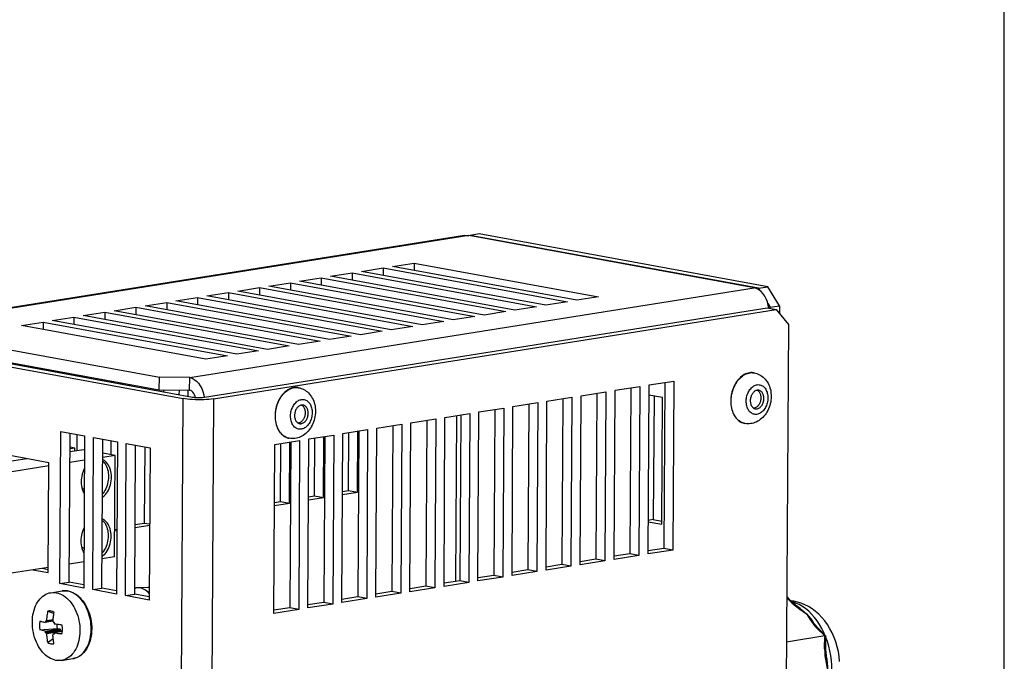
# Model space of a CAD drawing. Header units: inches. Extents: x 0 to 22, y 0 to 17.
# Tile 5 of 6: x 17.5 to 22, y 2.1 to 5.1. Entities that reach past the tile are written whole.
import ezdxf

# ---------------------------------------------------------------- set-up
doc = ezdxf.new("R2010")
doc.units = ezdxf.units.IN
doc.header["$LTSCALE"] = 1.21
doc.header["$MEASUREMENT"] = 0
doc.layers.get('0').update_dxf_attribs({"linetype": 'CONTINUOUS'})

msp = doc.modelspace()

# ---------------------------------------------------------------- linework, layer by layer
at = {"color": 7, "linetype": 'Continuous'}
for p, q in [((22, 0), (22, 17)), ((19.5232, 4.0747), (16.865, 3.6523)), ((19.5426, 4.075), (16.881, 3.6521)), ((20.8526, 3.8347), (19.5426, 4.075)), ((19.5473, 4.0741), (19.5483, 4.0759)), ((19.5483, 4.0759), (19.5482, 4.0739)), ((19.5908, 4.0826), (19.5483, 4.0759)), ((20.8719, 3.8331), (19.5483, 4.0759)), ((20.9144, 3.8399), (19.5908, 4.0826)), ((19.1921, 3.9329), (19.2914, 3.9487)), ((20.0381, 3.7777), (19.1921, 3.9329)), ((19.2914, 3.9487), (19.2912, 3.9147)), ((19.2914, 3.9487), (20.1374, 3.7935)), ((18.9083, 3.8878), (19.0076, 3.9036)), ((19.7543, 3.7326), (18.9083, 3.8878)), ((19.0076, 3.9036), (19.0074, 3.8696)), ((19.0076, 3.9036), (19.8536, 3.7484)), ((19.0502, 3.9103), (19.1495, 3.9261)), ((19.8962, 3.7552), (19.0502, 3.9103)), ((19.1495, 3.9261), (19.1493, 3.8922)), ((19.1495, 3.9261), (19.9955, 3.771)), ((18.6246, 3.8427), (18.7239, 3.8585)), ((19.4706, 3.6876), (18.6246, 3.8427)), ((18.7239, 3.8585), (18.7237, 3.8245)), ((18.7239, 3.8585), (19.5699, 3.7033)), ((18.7664, 3.8652), (18.8657, 3.881)), ((19.6125, 3.7101), (18.7664, 3.8652)), ((18.8657, 3.881), (18.8655, 3.8471)), ((18.8657, 3.881), (19.7118, 3.7259)), ((18.2619, 3.4231), (20.8526, 3.8347)), ((18.3408, 3.7976), (18.4401, 3.8134)), ((19.1868, 3.6425), (18.3408, 3.7976)), ((18.4401, 3.8134), (18.4399, 3.7794)), ((18.4401, 3.8134), (19.2861, 3.6582)), ((18.4827, 3.8202), (18.582, 3.8359)), ((19.3287, 3.665), (18.4827, 3.8202)), ((18.582, 3.8359), (18.5818, 3.802)), ((18.582, 3.8359), (19.428, 3.6808)), ((20.8634, 3.8315), (20.8526, 3.8347)), ((20.8737, 3.8261), (20.8634, 3.8315)), ((20.8719, 3.8331), (20.9144, 3.8399)), ((20.8719, 3.8331), (20.8786, 3.8222)), ((20.8835, 3.8184), (20.8737, 3.8261)), ((20.9686, 3.7523), (20.9144, 3.8399)), ((18.057, 3.7525), (18.1564, 3.7683)), ((18.9031, 3.5974), (18.057, 3.7525)), ((18.1564, 3.7683), (18.1562, 3.7344)), ((18.1564, 3.7683), (19.0024, 3.6132)), ((18.1989, 3.7751), (18.2982, 3.7909)), ((19.0449, 3.6199), (18.1989, 3.7751)), ((18.2982, 3.7909), (18.298, 3.7569)), ((18.2982, 3.7909), (19.1443, 3.6357)), ((19.9955, 3.771), (19.8962, 3.7552)), ((20.1374, 3.7935), (20.0381, 3.7777)), ((20.915, 3.7633), (20.926, 3.7456)), ((20.9193, 3.7419), (20.917, 3.7559)), ((20.926, 3.7456), (20.9686, 3.7523)), ((20.9686, 3.7523), (20.9684, 3.7168)), ((17.7733, 3.7074), (17.8726, 3.7232)), ((18.6193, 3.5523), (17.7733, 3.7074)), ((17.8726, 3.7232), (17.8724, 3.6893)), ((17.8726, 3.7232), (18.7186, 3.5681)), ((17.9152, 3.73), (18.0145, 3.7458)), ((18.7612, 3.5748), (17.9152, 3.73)), ((18.0145, 3.7458), (18.0143, 3.7118)), ((18.0145, 3.7458), (18.8605, 3.5906)), ((18.3297, 3.333), (20.9118, 3.7433)), ((18.3706, 3.3255), (20.9528, 3.7358)), ((19.7118, 3.7259), (19.6125, 3.7101)), ((19.8536, 3.7484), (19.7543, 3.7326)), ((20.9118, 3.7433), (20.9528, 3.7358)), ((20.926, 3.7407), (20.926, 3.7456)), ((20.9528, 3.7358), (21.0091, 3.6672)), ((17.4895, 3.6624), (17.5889, 3.6781)), ((18.3356, 3.5072), (17.4895, 3.6624)), ((17.5889, 3.6781), (17.5887, 3.6442)), ((17.5889, 3.6781), (18.4349, 3.523)), ((17.6314, 3.6849), (17.7307, 3.7007)), ((18.4774, 3.5298), (17.6314, 3.6849)), ((17.7307, 3.7007), (17.7305, 3.6667)), ((17.7307, 3.7007), (18.5768, 3.5455)), ((19.428, 3.6808), (19.3287, 3.665)), ((19.5699, 3.7033), (19.4706, 3.6876)), ((21.0091, 3.6672), (20.9946, 1.1459)), ((16.881, 3.6521), (18.1227, 3.4244)), ((19.1443, 3.6357), (19.0449, 3.6199)), ((19.2861, 3.6582), (19.1868, 3.6425)), ((16.904, 3.5896), (18.1224, 3.3662)), ((16.9559, 3.5753), (18.274, 3.3335)), ((18.8605, 3.5906), (18.7612, 3.5748)), ((19.0024, 3.6132), (18.9031, 3.5974)), ((16.918, 3.5676), (18.2315, 3.3268)), ((18.5768, 3.5455), (18.4774, 3.5298)), ((18.7186, 3.5681), (18.6193, 3.5523)), ((18.4349, 3.523), (18.3356, 3.5072)), ((17.6746, 3.4483), (17.6746, 3.4434)), ((17.7469, 3.4302), (17.747, 3.435)), ((20.8511, 3.4449), (20.8526, 3.4447)), ((20.8526, 3.4447), (20.8512, 3.4449)), ((17.7879, 3.4227), (17.7879, 3.4275)), ((17.8304, 3.4197), (17.8304, 3.4149)), ((17.9027, 3.4016), (17.9027, 3.4065)), ((17.9436, 3.3941), (17.9437, 3.3989)), ((17.9861, 3.3912), (17.9861, 3.3863)), ((18.1224, 3.3662), (18.1227, 3.4244)), ((18.2619, 3.4231), (18.1227, 3.4244)), ((18.2616, 3.3649), (18.2619, 3.4231)), ((20.3651, 2.6135), (20.3696, 3.3893)), ((20.3696, 3.3893), (20.4831, 3.4073)), ((20.4421, 3.4008), (20.4377, 2.639)), ((20.4831, 3.4073), (20.4786, 2.6315)), ((18.0585, 3.373), (18.0585, 3.3779)), ((18.0994, 3.3655), (18.0994, 3.3704)), ((18.1224, 3.3662), (18.2616, 3.3649)), ((18.1419, 3.366), (18.1419, 3.3578)), ((18.2142, 3.3445), (18.2143, 3.3653)), ((18.2551, 3.337), (18.2553, 3.365)), ((18.3264, 3.3443), (18.3282, 3.3328)), ((18.76, 3.377), (18.7615, 3.3767)), ((18.7615, 3.3767), (18.7601, 3.3769)), ((20.0575, 3.3397), (20.171, 3.3577)), ((20.13, 3.3512), (20.1256, 2.5895)), ((20.171, 3.3577), (20.1665, 2.5819)), ((20.2091, 2.5887), (20.2135, 3.3645)), ((20.2135, 3.3645), (20.327, 3.3825)), ((20.286, 3.376), (20.2816, 2.6142)), ((20.327, 3.3825), (20.3226, 2.6067)), ((18.216, 0.6386), (18.2315, 3.3268)), ((18.2875, 3.3319), (18.2866, 3.3365)), ((18.3706, 3.3255), (18.3557, 0.7266)), ((19.7454, 3.2901), (19.8589, 3.3081)), ((19.8178, 3.3016), (19.8135, 2.5399)), ((19.8589, 3.3081), (19.8544, 2.5323)), ((19.897, 2.5391), (19.9014, 3.3149)), ((19.9014, 3.3149), (20.0149, 3.3329)), ((19.9739, 3.3264), (19.9695, 2.5647)), ((20.0149, 3.3329), (20.0105, 2.5571)), ((20.053, 2.5639), (20.0575, 3.3397)), ((20.4319, 3.3314), (20.3693, 3.3428)), ((20.3925, 3.3386), (20.3892, 2.7713)), ((20.4285, 2.7495), (20.4319, 3.3314)), ((20.7462, 3.3172), (20.7462, 3.3184)), ((20.7462, 3.3161), (20.7462, 3.3172)), ((20.7462, 3.315), (20.7462, 3.3161)), ((20.8158, 3.3157), (20.8158, 3.3163)), ((20.8158, 3.315), (20.8158, 3.3157)), ((20.8158, 3.3143), (20.8158, 3.315)), ((20.9151, 3.3288), (20.915, 3.3281)), ((20.9151, 3.3301), (20.9151, 3.3295)), ((20.9151, 3.3295), (20.9151, 3.3288)), ((18.8239, 3.2622), (18.8239, 3.2615)), ((18.8239, 3.2615), (18.8239, 3.2608)), ((18.8239, 3.2608), (18.8239, 3.2602)), ((19.4332, 3.2405), (19.5467, 3.2585)), ((19.5467, 3.2585), (19.5423, 2.4828)), ((19.5848, 2.4895), (19.5893, 3.2653)), ((19.5893, 3.2653), (19.7028, 3.2833)), ((19.6618, 3.2768), (19.6574, 2.5151)), ((19.7028, 3.2833), (19.6983, 2.5076)), ((19.7409, 2.5143), (19.7454, 3.2901)), ((18.655, 3.2481), (18.6551, 3.2493)), ((18.655, 3.247), (18.655, 3.2481)), ((18.6551, 3.2493), (18.6551, 3.2504)), ((18.7246, 3.2477), (18.7246, 3.2484)), ((18.7246, 3.247), (18.7246, 3.2477)), ((18.7246, 3.2464), (18.7246, 3.247)), ((19.1211, 3.1909), (19.2346, 3.209)), ((19.2346, 3.209), (19.2301, 2.4332)), ((19.2727, 2.4399), (19.2772, 3.2157)), ((19.2772, 3.2157), (19.3907, 3.2337)), ((19.3496, 3.2272), (19.3453, 2.4655)), ((19.3907, 3.2337), (19.3862, 2.458)), ((19.4288, 2.4647), (19.4332, 3.2405)), ((19.4834, 2.4874), (19.4878, 3.2492)), ((19.5057, 3.252), (19.5013, 2.4903)), ((20.81, 3.2123), (20.8086, 3.2126)), ((17.6665, 2.4771), (17.6705, 3.1753)), ((17.6705, 3.1753), (17.7797, 3.1553)), ((17.7091, 2.4838), (17.713, 3.1675)), ((18.9606, 2.3903), (18.965, 3.1661)), ((18.965, 3.1661), (19.0785, 3.1842)), ((18.9913, 2.9043), (18.9928, 3.1705)), ((19.0322, 2.8968), (19.0338, 3.1771)), ((19.0375, 3.1776), (19.0331, 2.4159)), ((19.0785, 3.1842), (19.0741, 2.4084)), ((19.1166, 2.4151), (19.1211, 3.1909)), ((19.1936, 3.2024), (19.1892, 2.4407)), ((17.745, 3.087), (17.7454, 3.1616)), ((17.7797, 3.1553), (17.7757, 2.4571)), ((17.8166, 2.4495), (17.8206, 3.1478)), ((17.8206, 3.1478), (17.9298, 3.1277)), ((17.8592, 2.4563), (17.8631, 3.14)), ((17.9008, 3.069), (17.9012, 3.133)), ((17.9298, 3.1277), (17.9258, 2.4295)), ((17.9667, 2.422), (17.9707, 3.1202)), ((17.9707, 3.1202), (18.0799, 3.1002)), ((18.6529, 3.1165), (18.7664, 3.1346)), ((18.6792, 2.8547), (18.6807, 3.1209)), ((18.7188, 3.1444), (18.7175, 3.1446)), ((18.7201, 2.8472), (18.7217, 3.1275)), ((18.7254, 3.128), (18.721, 2.3663)), ((18.7664, 3.1346), (18.7619, 2.3588)), ((18.8045, 2.3655), (18.809, 3.1413)), ((18.809, 3.1413), (18.9225, 3.1594)), ((18.8352, 2.8795), (18.8367, 3.1457)), ((18.8762, 2.872), (18.8778, 3.1523)), ((18.8815, 3.1528), (18.8771, 2.3911)), ((18.9225, 3.1594), (18.918, 2.3836)), ((17.6151, 3.0321), (17.2603, 3.0971)), ((17.7758, 3.092), (17.7125, 3.0819)), ((17.7349, 3.0995), (17.7126, 3.1035)), ((17.7349, 3.0995), (17.7126, 3.0959)), ((17.7348, 3.0854), (17.7349, 3.0995)), ((17.7793, 3.0913), (17.7758, 3.092)), ((17.9191, 3.0657), (17.8627, 3.076)), ((18.0093, 2.4288), (18.0132, 3.1124)), ((18.0549, 2.7555), (18.0569, 3.1044)), ((18.0799, 3.1002), (18.0759, 2.402)), ((18.6484, 2.3407), (18.6529, 3.1165)), ((17.5148, 3.0505), (17.4353, 3.0378)), ((17.6122, 2.5278), (17.6151, 3.0321)), ((17.779, 3.0434), (17.7122, 3.0328)), ((17.9191, 3.0657), (17.8626, 3.0567)), ((17.9164, 2.6002), (17.9191, 3.0657)), ((17.615, 3.0174), (17.4367, 2.989)), ((18.9634, 2.8859), (19.0322, 2.8968)), ((18.9635, 2.8999), (18.9913, 2.9043)), ((18.9913, 2.9043), (19.0322, 2.8968)), ((18.6513, 2.8363), (18.7201, 2.8472)), ((18.6514, 2.8503), (18.6792, 2.8547)), ((18.6792, 2.8547), (18.7201, 2.8472)), ((18.8074, 2.8751), (18.8352, 2.8795)), ((18.8074, 2.8611), (18.8762, 2.872)), ((18.8352, 2.8795), (18.8762, 2.872)), ((20.3892, 2.7713), (20.366, 2.7676)), ((20.366, 2.761), (20.4285, 2.7495)), ((20.3892, 2.7713), (20.4286, 2.7641)), ((17.9171, 2.7196), (17.9275, 2.7213)), ((17.9172, 2.7274), (17.9275, 2.7255)), ((18.011, 2.7345), (18.0779, 2.7452)), ((18.0111, 2.7486), (18.0549, 2.7555)), ((18.0549, 2.7555), (18.0779, 2.7513)), ((20.4786, 2.6315), (20.3651, 2.6135)), ((20.4377, 2.639), (20.3652, 2.6275)), ((20.4786, 2.6315), (20.4377, 2.639)), ((17.7764, 2.5779), (17.7096, 2.5673)), ((17.9164, 2.6002), (17.86, 2.5912)), ((20.1665, 2.5819), (20.053, 2.5639)), ((20.1256, 2.5895), (20.0531, 2.5779)), ((20.1665, 2.5819), (20.1256, 2.5895)), ((20.3226, 2.6067), (20.2091, 2.5887)), ((20.2816, 2.6142), (20.2092, 2.6027)), ((20.3226, 2.6067), (20.2816, 2.6142)), ((17.6123, 2.5519), (17.4341, 2.5236)), ((17.5419, 2.5407), (17.6122, 2.5278)), ((17.5845, 2.5475), (17.6122, 2.5424)), ((19.8544, 2.5323), (19.7409, 2.5143)), ((19.8135, 2.5399), (19.741, 2.5283)), ((19.8544, 2.5323), (19.8135, 2.5399)), ((19.9695, 2.5647), (19.897, 2.5531)), ((20.0105, 2.5571), (19.897, 2.5391)), ((20.0105, 2.5571), (19.9695, 2.5647)), ((19.5013, 2.4903), (19.4288, 2.4787)), ((19.5423, 2.4828), (19.5013, 2.4903)), ((19.6983, 2.5076), (19.5848, 2.4895)), ((19.6574, 2.5151), (19.5849, 2.5035)), ((19.6983, 2.5076), (19.6574, 2.5151)), ((17.6241, 2.4356), (17.676, 2.4438)), ((17.6665, 2.4771), (17.7091, 2.4838)), ((17.7757, 2.4571), (17.6665, 2.4771)), ((17.6935, 2.4445), (17.6853, 2.4447)), ((17.7758, 2.4716), (17.7091, 2.4838)), ((17.8166, 2.4495), (17.8592, 2.4563)), ((17.9258, 2.4295), (17.8166, 2.4495)), ((17.9259, 2.4441), (17.8592, 2.4563)), ((18.0094, 2.4569), (18.0142, 2.4577)), ((18.0208, 2.4583), (18.0142, 2.4577)), ((18.0697, 2.4601), (18.0208, 2.4583)), ((19.1892, 2.4407), (19.1167, 2.4292)), ((19.2301, 2.4332), (19.1892, 2.4407)), ((19.3862, 2.458), (19.2727, 2.4399)), ((19.3453, 2.4655), (19.2728, 2.4539)), ((19.3862, 2.458), (19.3453, 2.4655)), ((19.5423, 2.4828), (19.4288, 2.4647)), ((17.9667, 2.422), (18.0093, 2.4288)), ((18.0759, 2.402), (17.9667, 2.422)), ((18.076, 2.4166), (18.0093, 2.4288)), ((19.0741, 2.4084), (18.9606, 2.3903)), ((19.0331, 2.4159), (18.9607, 2.4044)), ((19.0741, 2.4084), (19.0331, 2.4159)), ((19.2301, 2.4332), (19.1166, 2.4151)), ((21.0153, 2.3987), (21.0018, 2.4123)), ((21.0224, 2.397), (21.0019, 2.4177)), ((21.0225, 2.3986), (21.0206, 2.3988)), ((21.0337, 2.3969), (21.0226, 2.3986)), ((17.6115, 2.351), (17.6271, 2.3452)), ((18.7619, 2.3588), (18.6484, 2.3407)), ((18.721, 2.3663), (18.6485, 2.3548)), ((18.7619, 2.3588), (18.721, 2.3663)), ((18.918, 2.3836), (18.8045, 2.3655)), ((18.8771, 2.3911), (18.8046, 2.3796)), ((18.918, 2.3836), (18.8771, 2.3911)), ((17.6344, 2.3051), (17.5986, 2.2994)), ((17.6009, 2.3039), (17.6347, 2.3093)), ((17.6009, 2.3039), (17.6011, 2.3065)), ((17.6011, 2.3065), (17.6027, 2.3062)), ((17.6035, 2.3062), (17.6349, 2.3112)), ((17.6061, 2.3086), (17.6351, 2.3132)), ((17.6271, 2.3452), (17.6388, 2.3408)), ((17.5743, 2.2656), (17.6546, 2.2708)), ((17.5984, 2.2594), (17.6652, 2.27)), ((17.6671, 2.2647), (17.6006, 2.2541)), ((17.6008, 2.2516), (17.6665, 2.2621)), ((17.6024, 2.2512), (17.6689, 2.2617)), ((17.6377, 2.2998), (17.6397, 2.2994)), ((17.6397, 2.2994), (17.6396, 2.2968)), ((17.6482, 2.2905), (17.6416, 2.2915)), ((17.6545, 2.2897), (17.6482, 2.2905)), ((17.6604, 2.2889), (17.6545, 2.2897)), ((17.6546, 2.2708), (17.6652, 2.27)), ((17.666, 2.2881), (17.6604, 2.2889)), ((17.6712, 2.2875), (17.666, 2.2881)), ((17.6668, 2.2634), (17.6665, 2.2621)), ((17.6665, 2.2621), (17.6689, 2.2617)), ((17.6671, 2.2647), (17.6668, 2.2634)), ((17.676, 2.287), (17.6712, 2.2875)), ((21.1757, 2.2369), (21.1396, 2.2733)), ((21.1814, 2.2365), (21.1467, 2.2716)), ((17.6008, 2.2516), (17.6006, 2.2541)), ((17.6024, 2.2512), (17.6008, 2.2516)), ((17.6726, 2.2581), (17.6058, 2.2475)), ((17.6393, 2.245), (17.6374, 2.2448)), ((17.6394, 2.2445), (17.6374, 2.2448)), ((17.6393, 2.247), (17.6394, 2.2445)), ((17.6773, 2.2572), (17.6414, 2.2515)), ((17.6414, 2.2515), (17.648, 2.2506)), ((17.648, 2.2506), (17.6543, 2.2497)), ((17.6543, 2.2497), (17.6602, 2.2489)), ((17.6602, 2.2489), (17.6658, 2.2482)), ((17.6658, 2.2482), (17.671, 2.2476)), ((17.671, 2.2476), (17.6758, 2.247)), ((17.6726, 2.2581), (17.6721, 2.2564)), ((21.1757, 2.2369), (21.0007, 2.2091)), ((21.1753, 2.1774), (21.1757, 2.2369)), ((21.1814, 2.1798), (21.1817, 2.2359)), ((21.1817, 2.2359), (21.1817, 2.2359)), ((21.1814, 2.1798), (21.1814, 2.1798)), ((17.6736, 2.1245), (17.7254, 2.1328))]:
    msp.add_line(p, q, dxfattribs=at)
for points in [[(19.5232, 4.0747), (19.5296, 4.0754), (19.5426, 4.075)], [(20.917, 3.7559), (20.913, 3.7707), (20.9075, 3.7847), (20.9006, 3.7975), (20.8926, 3.8088), (20.8835, 3.8184)], [(20.8512, 3.4449), (20.8487, 3.4453), (20.8427, 3.4458), (20.8367, 3.4458), (20.8306, 3.4451), (20.8246, 3.4438), (20.8185, 3.442), (20.8125, 3.4396), (20.8066, 3.4366), (20.8008, 3.4331), (20.7952, 3.429), (20.7898, 3.4244), (20.7845, 3.4194), (20.7795, 3.4138), (20.7747, 3.4079), (20.7703, 3.4015), (20.7661, 3.3948), (20.7622, 3.3877), (20.7587, 3.3804), (20.7556, 3.3728), (20.7528, 3.3649), (20.7504, 3.3569), (20.7485, 3.3486), (20.7469, 3.3403), (20.7458, 3.3319), (20.7451, 3.3236), (20.7448, 3.3152)], [(20.7462, 3.3184), (20.7467, 3.3266), (20.7475, 3.3349), (20.7488, 3.3432), (20.7505, 3.3514), (20.7526, 3.3594), (20.7551, 3.3673), (20.7579, 3.375), (20.7612, 3.3825), (20.7648, 3.3897), (20.7687, 3.3966), (20.7729, 3.4032), (20.7775, 3.4094), (20.7822, 3.4152), (20.7873, 3.4205), (20.7925, 3.4254), (20.798, 3.4298), (20.8036, 3.4337), (20.8094, 3.4371), (20.8152, 3.4399), (20.8212, 3.4422), (20.8272, 3.4439), (20.8332, 3.445), (20.8392, 3.4456), (20.8452, 3.4455), (20.8511, 3.4449)], [(20.8526, 3.4447), (20.8588, 3.4433), (20.8649, 3.4414), (20.8709, 3.4391), (20.8768, 3.4363), (20.8825, 3.433), (20.888, 3.4292), (20.8933, 3.425), (20.8984, 3.4202), (20.9032, 3.4151), (20.9077, 3.4094), (20.9119, 3.4034), (20.9157, 3.3969), (20.9191, 3.3901), (20.922, 3.383), (20.9246, 3.3756), (20.9266, 3.368), (20.9282, 3.3602), (20.9293, 3.3522), (20.93, 3.3442), (20.9302, 3.3361)], [(18.2619, 3.4231), (18.2727, 3.4199), (18.283, 3.4145), (18.2929, 3.4068), (18.3019, 3.3972), (18.31, 3.3858), (18.3169, 3.3731), (18.3224, 3.3591), (18.3264, 3.3443)], [(20.8158, 3.3163), (20.8161, 3.3219), (20.8168, 3.3275), (20.8177, 3.3331), (20.819, 3.3385), (20.8206, 3.3439), (20.8225, 3.3492), (20.8247, 3.3542), (20.8272, 3.359), (20.8299, 3.3636), (20.8329, 3.3679), (20.8361, 3.372), (20.8395, 3.3757), (20.843, 3.379), (20.8468, 3.3819), (20.8506, 3.3844), (20.8545, 3.3865), (20.8585, 3.3882), (20.8626, 3.3894), (20.8666, 3.3902), (20.8707, 3.3906), (20.8747, 3.3904), (20.8786, 3.3898), (20.8825, 3.3888), (20.8862, 3.3873), (20.8898, 3.3854), (20.8933, 3.3831), (20.8965, 3.3803), (20.8996, 3.3772), (20.9024, 3.3737), (20.905, 3.3699), (20.9073, 3.3657), (20.9093, 3.3613), (20.9111, 3.3566), (20.9125, 3.3516), (20.9137, 3.3465), (20.9145, 3.3411), (20.9149, 3.3357), (20.9151, 3.3301)], [(18.2866, 3.3365), (18.2841, 3.3436), (18.2808, 3.35), (18.2767, 3.3556), (18.2721, 3.36), (18.267, 3.3631), (18.2616, 3.3649)], [(18.7601, 3.3769), (18.7576, 3.3774), (18.7516, 3.3779), (18.7456, 3.3778), (18.7395, 3.3771), (18.7334, 3.3759), (18.7274, 3.374), (18.7214, 3.3716), (18.7155, 3.3686), (18.7097, 3.3651), (18.7041, 3.361), (18.6986, 3.3565), (18.6934, 3.3514), (18.6884, 3.3459), (18.6836, 3.3399), (18.6791, 3.3336), (18.675, 3.3269), (18.6711, 3.3198), (18.6676, 3.3124), (18.6644, 3.3048), (18.6617, 3.297), (18.6593, 3.2889), (18.6573, 3.2807), (18.6558, 3.2724), (18.6546, 3.264), (18.6539, 3.2556), (18.6537, 3.2472)], [(18.6551, 3.2504), (18.6555, 3.2587), (18.6564, 3.267), (18.6577, 3.2752), (18.6594, 3.2834), (18.6614, 3.2915), (18.6639, 3.2994), (18.6668, 3.3071), (18.67, 3.3146), (18.6736, 3.3218), (18.6775, 3.3287), (18.6818, 3.3352), (18.6863, 3.3414), (18.6911, 3.3472), (18.6961, 3.3526), (18.7014, 3.3575), (18.7069, 3.3619), (18.7125, 3.3658), (18.7182, 3.3691), (18.7241, 3.372), (18.7301, 3.3742), (18.7361, 3.376), (18.7421, 3.3771), (18.7481, 3.3776), (18.7541, 3.3776), (18.76, 3.377)], [(18.7615, 3.3767), (18.7677, 3.3753), (18.7738, 3.3735), (18.7798, 3.3711), (18.7857, 3.3683), (18.7913, 3.365), (18.7968, 3.3613), (18.8022, 3.357), (18.8073, 3.3523), (18.8121, 3.3471), (18.8166, 3.3415), (18.8207, 3.3354), (18.8245, 3.329), (18.8279, 3.3222), (18.8309, 3.315), (18.8334, 3.3076), (18.8355, 3.3), (18.8371, 3.2922), (18.8382, 3.2842), (18.8388, 3.2762), (18.839, 3.2681)], [(20.8732, 3.3648), (20.8714, 3.3651), (20.8685, 3.3652), (20.8656, 3.3649), (20.8628, 3.3643), (20.8599, 3.3633), (20.8571, 3.3619), (20.8544, 3.3602), (20.8517, 3.3582), (20.8492, 3.3559), (20.8468, 3.3533), (20.8446, 3.3504), (20.8425, 3.3473), (20.8407, 3.344), (20.839, 3.3405), (20.8376, 3.3369), (20.8364, 3.3331), (20.8355, 3.3292), (20.8348, 3.3252), (20.8344, 3.3213), (20.8342, 3.3173)], [(20.8662, 3.3649), (20.8684, 3.3636), (20.8708, 3.3618), (20.873, 3.3596), (20.875, 3.3572), (20.8768, 3.3544), (20.8784, 3.3515), (20.8798, 3.3483), (20.8809, 3.3448), (20.8818, 3.3412), (20.8825, 3.3375), (20.8829, 3.3336), (20.883, 3.3297)], [(20.8966, 3.3272), (20.8965, 3.3311), (20.8961, 3.3349), (20.8955, 3.3387), (20.8946, 3.3423), (20.8935, 3.3457), (20.8921, 3.3489), (20.8905, 3.3519), (20.8887, 3.3546), (20.8866, 3.3571), (20.8844, 3.3593), (20.8821, 3.3611), (20.8795, 3.3626), (20.8769, 3.3638), (20.8742, 3.3646), (20.8732, 3.3648)], [(18.3706, 3.3255), (18.3606, 3.3241), (18.3499, 3.323), (18.3382, 3.3222), (18.326, 3.3216), (18.3133, 3.3212), (18.3005, 3.3212), (18.2877, 3.3215), (18.2751, 3.322), (18.263, 3.3228), (18.2516, 3.3239), (18.2411, 3.3252), (18.2315, 3.3268)], [(18.274, 3.3335), (18.2787, 3.3328), (18.2839, 3.3322), (18.2895, 3.3317), (18.2955, 3.3314), (18.3016, 3.3313), (18.3078, 3.3313), (18.3138, 3.3315), (18.3195, 3.3319), (18.3248, 3.3324), (18.3297, 3.333)], [(18.7246, 3.2484), (18.725, 3.254), (18.7256, 3.2595), (18.7266, 3.2651), (18.7279, 3.2706), (18.7295, 3.276), (18.7314, 3.2812), (18.7336, 3.2862), (18.736, 3.291), (18.7388, 3.2956), (18.7417, 3.3), (18.7449, 3.304), (18.7483, 3.3077), (18.7519, 3.311), (18.7556, 3.314), (18.7594, 3.3165), (18.7634, 3.3186), (18.7674, 3.3203), (18.7714, 3.3215), (18.7755, 3.3223), (18.7795, 3.3226), (18.7835, 3.3225), (18.7875, 3.3219), (18.7913, 3.3209), (18.7951, 3.3194), (18.7987, 3.3175), (18.8021, 3.3151), (18.8054, 3.3124), (18.8085, 3.3093), (18.8113, 3.3057), (18.8139, 3.3019), (18.8162, 3.2978), (18.8182, 3.2933), (18.8199, 3.2886), (18.8214, 3.2837), (18.8225, 3.2785), (18.8233, 3.2732), (18.8238, 3.2677), (18.8239, 3.2622)], [(20.7448, 3.3152), (20.745, 3.3069), (20.7456, 3.2988), (20.7466, 3.2908), (20.7481, 3.283), (20.75, 3.2754), (20.7522, 3.2681), (20.7549, 3.2611), (20.758, 3.2544), (20.7614, 3.2482), (20.7652, 3.2423), (20.7693, 3.2369), (20.7737, 3.2319), (20.7784, 3.2275), (20.7833, 3.2235), (20.7885, 3.2201), (20.7939, 3.2173), (20.7995, 3.215), (20.8053, 3.2133), (20.8086, 3.2126)], [(20.81, 3.2123), (20.8057, 3.2133), (20.8, 3.215), (20.7945, 3.2174), (20.7892, 3.2203), (20.7841, 3.2238), (20.7792, 3.2277), (20.7745, 3.2322), (20.7702, 3.2372), (20.7662, 3.2426), (20.7625, 3.2484), (20.7591, 3.2547), (20.7561, 3.2613), (20.7535, 3.2682), (20.7512, 3.2755), (20.7494, 3.283), (20.7479, 3.2908), (20.7469, 3.2987), (20.7463, 3.3068), (20.7462, 3.315)], [(20.9302, 3.3361), (20.9299, 3.3278), (20.9291, 3.3195), (20.9279, 3.3112), (20.9261, 3.303), (20.924, 3.295), (20.9213, 3.2871), (20.9183, 3.2794), (20.9148, 3.272), (20.9109, 3.2649), (20.9066, 3.258), (20.9019, 3.2516), (20.8969, 3.2455), (20.8916, 3.2399), (20.8861, 3.2347), (20.8803, 3.2301), (20.8744, 3.2259), (20.8682, 3.2222), (20.8619, 3.219), (20.8556, 3.2164), (20.8492, 3.2143), (20.8426, 3.2127), (20.836, 3.2116), (20.8295, 3.211), (20.823, 3.211), (20.8165, 3.2114), (20.81, 3.2123)], [(20.915, 3.3281), (20.9147, 3.3225), (20.9141, 3.317), (20.9131, 3.3114), (20.9118, 3.3059), (20.9102, 3.3005), (20.9083, 3.2953), (20.9061, 3.2903), (20.9037, 3.2855), (20.9009, 3.2808), (20.8979, 3.2765), (20.8947, 3.2725), (20.8914, 3.2688), (20.8878, 3.2655), (20.8841, 3.2625), (20.8802, 3.26), (20.8763, 3.2579), (20.8723, 3.2562), (20.8683, 3.255), (20.8642, 3.2542), (20.8602, 3.2539), (20.8562, 3.254), (20.8522, 3.2546), (20.8484, 3.2556), (20.8446, 3.2571), (20.841, 3.259), (20.8376, 3.2614), (20.8343, 3.2641), (20.8312, 3.2672), (20.8284, 3.2707), (20.8258, 3.2746), (20.8235, 3.2787), (20.8215, 3.2832), (20.8197, 3.2879), (20.8183, 3.2928), (20.8172, 3.298), (20.8164, 3.3033), (20.8159, 3.3088), (20.8158, 3.3143)], [(20.8342, 3.3173), (20.8343, 3.3133), (20.8347, 3.3095), (20.8353, 3.3058), (20.8362, 3.3022), (20.8374, 3.2988), (20.8387, 3.2956), (20.8403, 3.2926), (20.8422, 3.2898), (20.8442, 3.2874), (20.8464, 3.2852), (20.8488, 3.2833), (20.8513, 3.2818), (20.8539, 3.2806), (20.8567, 3.2798), (20.8576, 3.2796)], [(20.883, 3.3297), (20.8828, 3.3257), (20.8824, 3.3218), (20.8817, 3.3178), (20.8808, 3.3139), (20.8796, 3.3102), (20.8782, 3.3065), (20.8765, 3.303), (20.8747, 3.2997), (20.8726, 3.2966), (20.8704, 3.2937), (20.868, 3.2911), (20.8655, 3.2887), (20.8628, 3.2867), (20.8601, 3.285), (20.8572, 3.2837), (20.8544, 3.2827), (20.8515, 3.2821), (20.851, 3.282)], [(20.8576, 3.2796), (20.8595, 3.2794), (20.8623, 3.2793), (20.8652, 3.2796), (20.8681, 3.2802), (20.8709, 3.2812), (20.8737, 3.2825), (20.8765, 3.2842), (20.8791, 3.2862), (20.8816, 3.2885), (20.884, 3.2911), (20.8862, 3.294), (20.8883, 3.2971), (20.8901, 3.3004), (20.8918, 3.3039), (20.8932, 3.3076), (20.8944, 3.3114), (20.8954, 3.3153), (20.896, 3.3192), (20.8965, 3.3232), (20.8966, 3.3272)], [(18.839, 3.2681), (18.8387, 3.2598), (18.838, 3.2515), (18.8367, 3.2432), (18.835, 3.2351), (18.8328, 3.227), (18.8302, 3.2191), (18.8271, 3.2115), (18.8236, 3.204), (18.8197, 3.1969), (18.8155, 3.1901), (18.8108, 3.1836), (18.8058, 3.1775), (18.8005, 3.1719), (18.7949, 3.1667), (18.7892, 3.1621), (18.7832, 3.1579), (18.777, 3.1542), (18.7707, 3.1511), (18.7644, 3.1485), (18.758, 3.1464), (18.7515, 3.1448), (18.7449, 3.1437), (18.7384, 3.1431), (18.7319, 3.143), (18.7253, 3.1434), (18.7188, 3.1444)], [(18.8239, 3.2602), (18.8236, 3.2546), (18.8229, 3.249), (18.822, 3.2434), (18.8207, 3.2379), (18.8191, 3.2326), (18.8171, 3.2273), (18.815, 3.2223), (18.8125, 3.2175), (18.8098, 3.2129), (18.8068, 3.2085), (18.8036, 3.2045), (18.8002, 3.2008), (18.7966, 3.1975), (18.7929, 3.1946), (18.7891, 3.1921), (18.7852, 3.1899), (18.7812, 3.1883), (18.7771, 3.187), (18.7731, 3.1863), (18.769, 3.1859), (18.765, 3.1861), (18.7611, 3.1867), (18.7572, 3.1877), (18.7535, 3.1892), (18.7499, 3.1911), (18.7464, 3.1934), (18.7431, 3.1961), (18.7401, 3.1993), (18.7373, 3.2028), (18.7347, 3.2066), (18.7324, 3.2108), (18.7303, 3.2152), (18.7286, 3.2199), (18.7271, 3.2249), (18.726, 3.23), (18.7252, 3.2354), (18.7247, 3.2408), (18.7246, 3.2464)], [(18.7821, 3.2969), (18.7802, 3.2971), (18.7774, 3.2972), (18.7745, 3.2969), (18.7716, 3.2963), (18.7688, 3.2953), (18.766, 3.2939), (18.7632, 3.2923), (18.7606, 3.2903), (18.7581, 3.2879), (18.7557, 3.2853), (18.7534, 3.2825), (18.7514, 3.2794), (18.7495, 3.2761), (18.7479, 3.2726), (18.7465, 3.2689), (18.7453, 3.2651), (18.7443, 3.2612), (18.7436, 3.2573), (18.7432, 3.2533), (18.7431, 3.2493)], [(18.7918, 3.2617), (18.7917, 3.2578), (18.7913, 3.2538), (18.7906, 3.2499), (18.7896, 3.246), (18.7885, 3.2422), (18.787, 3.2385), (18.7854, 3.235), (18.7835, 3.2317), (18.7815, 3.2286), (18.7793, 3.2257), (18.7769, 3.2231), (18.7743, 3.2208), (18.7717, 3.2188), (18.7689, 3.2171), (18.7661, 3.2157), (18.7632, 3.2147), (18.7604, 3.2141), (18.7598, 3.214)], [(18.7665, 3.2117), (18.7683, 3.2114), (18.7712, 3.2113), (18.774, 3.2116), (18.7769, 3.2122), (18.7798, 3.2132), (18.7826, 3.2146), (18.7853, 3.2163), (18.7879, 3.2183), (18.7905, 3.2206), (18.7929, 3.2232), (18.7951, 3.2261), (18.7972, 3.2292), (18.799, 3.2325), (18.8006, 3.2359), (18.8021, 3.2396), (18.8033, 3.2434), (18.8042, 3.2473), (18.8049, 3.2513), (18.8053, 3.2552), (18.8055, 3.2592)], [(18.7751, 3.297), (18.7772, 3.2957), (18.7796, 3.2938), (18.7818, 3.2917), (18.7838, 3.2892), (18.7857, 3.2865), (18.7873, 3.2835), (18.7886, 3.2803), (18.7898, 3.2769), (18.7907, 3.2733), (18.7913, 3.2695), (18.7917, 3.2657), (18.7918, 3.2617)], [(18.8055, 3.2592), (18.8054, 3.2632), (18.805, 3.267), (18.8044, 3.2707), (18.8035, 3.2743), (18.8023, 3.2777), (18.8009, 3.2809), (18.7993, 3.2839), (18.7975, 3.2866), (18.7955, 3.2891), (18.7933, 3.2913), (18.7909, 3.2932), (18.7884, 3.2947), (18.7858, 3.2958), (18.783, 3.2967), (18.7821, 3.2969)], [(18.6537, 3.2472), (18.6538, 3.239), (18.6544, 3.2308), (18.6555, 3.2228), (18.6569, 3.215), (18.6588, 3.2074), (18.6611, 3.2001), (18.6638, 3.1931), (18.6668, 3.1865), (18.6702, 3.1802), (18.674, 3.1744), (18.6781, 3.1689), (18.6825, 3.164), (18.6872, 3.1595), (18.6922, 3.1556), (18.6974, 3.1522), (18.7028, 3.1493), (18.7084, 3.147), (18.7141, 3.1453), (18.7175, 3.1446)], [(18.7188, 3.1444), (18.7146, 3.1453), (18.7089, 3.1471), (18.7034, 3.1494), (18.698, 3.1524), (18.6929, 3.1558), (18.688, 3.1598), (18.6834, 3.1643), (18.6791, 3.1692), (18.675, 3.1746), (18.6713, 3.1805), (18.6679, 3.1867), (18.6649, 3.1933), (18.6623, 3.2003), (18.6601, 3.2075), (18.6582, 3.215), (18.6568, 3.2228), (18.6558, 3.2307), (18.6552, 3.2388), (18.655, 3.247)], [(18.7431, 3.2493), (18.7432, 3.2454), (18.7435, 3.2416), (18.7442, 3.2378), (18.7451, 3.2342), (18.7462, 3.2308), (18.7476, 3.2276), (18.7492, 3.2246), (18.751, 3.2219), (18.753, 3.2194), (18.7552, 3.2172), (18.7576, 3.2154), (18.7601, 3.2139), (18.7628, 3.2127), (18.7655, 3.2119), (18.7665, 3.2117)], [(17.8616, 2.8732), (17.8639, 2.875), (17.8695, 2.8802), (17.8748, 2.8859), (17.8798, 2.8923), (17.8844, 2.8992), (17.8885, 2.9067), (17.8922, 2.9145), (17.8954, 2.9227), (17.8981, 2.9312), (17.9002, 2.9398), (17.9017, 2.9486), (17.9026, 2.9575), (17.9029, 2.9663), (17.9027, 2.975), (17.9019, 2.9835), (17.9004, 2.9918), (17.8985, 2.9998), (17.8959, 3.0074), (17.8928, 3.0146), (17.8893, 3.0212), (17.8852, 3.0273), (17.8807, 3.0328), (17.8758, 3.0376), (17.8706, 3.0417), (17.865, 3.0451), (17.8626, 3.0462)], [(17.8625, 3.0397), (17.8649, 3.0376), (17.8693, 3.0327), (17.8734, 3.0272), (17.877, 3.0212), (17.8803, 3.0148), (17.883, 3.0079), (17.8853, 3.0006), (17.8871, 2.9929), (17.8883, 2.9851), (17.8891, 2.977), (17.8893, 2.9687)], [(17.7788, 3.0046), (17.7783, 3.0037), (17.7746, 2.9958), (17.7714, 2.9876), (17.7688, 2.9792), (17.7667, 2.9705), (17.7652, 2.9617), (17.7642, 2.9529), (17.7639, 2.9441), (17.7642, 2.9354), (17.765, 2.9268), (17.7664, 2.9185), (17.7684, 2.9106), (17.7709, 2.903), (17.774, 2.8958), (17.7776, 2.8891), (17.7782, 2.8883)], [(17.8893, 2.9687), (17.889, 2.9604), (17.8881, 2.9521), (17.8868, 2.9438), (17.8849, 2.9356), (17.8826, 2.9275), (17.8797, 2.9197), (17.8764, 2.9122), (17.8727, 2.9051), (17.8686, 2.8983), (17.864, 2.892), (17.8617, 2.8891)], [(17.7666, 2.9176), (17.7682, 2.9163), (17.7714, 2.9141), (17.7748, 2.9125), (17.7783, 2.9113)], [(17.86, 2.6017), (17.8624, 2.6035), (17.868, 2.6087), (17.8733, 2.6144), (17.8782, 2.6208), (17.8828, 2.6277), (17.887, 2.6351), (17.8907, 2.643), (17.8939, 2.6512), (17.8965, 2.6597), (17.8986, 2.6683), (17.9001, 2.6771), (17.901, 2.6859), (17.9014, 2.6947), (17.9011, 2.7035), (17.9003, 2.712), (17.8989, 2.7203), (17.8969, 2.7283), (17.8944, 2.7359), (17.8913, 2.743), (17.8877, 2.7497), (17.8836, 2.7558), (17.8791, 2.7613), (17.8743, 2.7661), (17.869, 2.7702), (17.8635, 2.7736), (17.861, 2.7747)], [(17.861, 2.7682), (17.8633, 2.7661), (17.8678, 2.7612), (17.8718, 2.7557), (17.8755, 2.7497), (17.8787, 2.7432), (17.8815, 2.7363), (17.8837, 2.729), (17.8855, 2.7214), (17.8868, 2.7135), (17.8875, 2.7054), (17.8877, 2.6972)], [(17.7773, 2.7331), (17.7767, 2.7322), (17.7731, 2.7243), (17.7699, 2.7161), (17.7672, 2.7076), (17.7651, 2.699), (17.7636, 2.6902), (17.7627, 2.6814), (17.7623, 2.6726), (17.7626, 2.6638), (17.7634, 2.6553), (17.7648, 2.647), (17.7668, 2.639), (17.7694, 2.6314), (17.7724, 2.6243), (17.776, 2.6176), (17.7766, 2.6168)], [(17.8877, 2.6972), (17.8874, 2.6889), (17.8866, 2.6805), (17.8852, 2.6722), (17.8834, 2.664), (17.881, 2.656), (17.8781, 2.6482), (17.8749, 2.6407), (17.8711, 2.6335), (17.867, 2.6268), (17.8625, 2.6205), (17.8601, 2.6176)], [(17.7651, 2.6461), (17.7667, 2.6447), (17.7699, 2.6426), (17.7733, 2.6409), (17.7767, 2.6398)], [(17.676, 2.4438), (17.6842, 2.4447), (17.6924, 2.4447), (17.7008, 2.4438), (17.7091, 2.4421), (17.7175, 2.4395), (17.7257, 2.436), (17.7338, 2.4317), (17.7418, 2.4266), (17.7495, 2.4206), (17.7569, 2.4139), (17.764, 2.4065), (17.7708, 2.3984), (17.7771, 2.3897), (17.783, 2.3804), (17.7885, 2.3707), (17.7934, 2.3604), (17.7978, 2.3498), (17.8016, 2.3388), (17.8049, 2.3275), (17.8076, 2.316), (17.8097, 2.3044), (17.8112, 2.2927), (17.8121, 2.2809), (17.8123, 2.2692)], [(17.6853, 2.4447), (17.6773, 2.444), (17.676, 2.4438)], [(17.8099, 2.2683), (17.8097, 2.2799), (17.8088, 2.2916), (17.8074, 2.3033), (17.8053, 2.3149), (17.8027, 2.3263), (17.7995, 2.3376), (17.7957, 2.3485), (17.7914, 2.3592), (17.7866, 2.3694), (17.7814, 2.3791), (17.7756, 2.3884), (17.7695, 2.3971), (17.763, 2.4052), (17.7561, 2.4127), (17.7489, 2.4194), (17.7414, 2.4254), (17.7338, 2.4307), (17.7259, 2.4351), (17.7179, 2.4387), (17.7098, 2.4415), (17.7016, 2.4434), (17.6935, 2.4445)], [(18.0761, 2.4324), (18.0705, 2.4379), (18.0647, 2.4428), (18.0587, 2.4471), (18.0525, 2.4507), (18.0462, 2.4536), (18.0398, 2.4559), (18.0334, 2.4574), (18.027, 2.4582), (18.0208, 2.4583)], [(18.0762, 2.4599), (18.0753, 2.46), (18.0697, 2.4601)], [(17.5397, 2.3001), (17.5401, 2.3116), (17.5411, 2.323), (17.5426, 2.3341), (17.5448, 2.3449), (17.5476, 2.3554), (17.5509, 2.3654), (17.5548, 2.3749), (17.5591, 2.384), (17.5641, 2.3924), (17.5694, 2.4003), (17.5753, 2.4074), (17.5815, 2.4139), (17.5881, 2.4196), (17.5951, 2.4245), (17.6023, 2.4285), (17.6098, 2.4318), (17.6175, 2.4342), (17.6241, 2.4356)], [(17.6241, 2.4356), (17.6253, 2.4357), (17.6333, 2.4364), (17.6413, 2.4363), (17.6495, 2.4352), (17.6577, 2.4333), (17.6659, 2.4305), (17.6741, 2.4268), (17.682, 2.4223), (17.6898, 2.417), (17.6973, 2.4109), (17.7045, 2.4042), (17.7113, 2.3967), (17.7178, 2.3886), (17.7239, 2.3799), (17.7297, 2.3706), (17.7349, 2.3608), (17.7397, 2.3505), (17.744, 2.3398), (17.7478, 2.3288), (17.751, 2.3175), (17.7536, 2.306), (17.7556, 2.2944), (17.757, 2.2828), (17.7578, 2.2713), (17.758, 2.26)], [(21.0153, 2.3987), (21.0171, 2.3988), (21.0187, 2.3987), (21.0202, 2.3983), (21.0215, 2.3977), (21.0224, 2.397)], [(21.0153, 2.3987), (21.0252, 2.3894), (21.0362, 2.3799), (21.0486, 2.37), (21.0621, 2.3598)], [(21.0654, 2.3611), (21.063, 2.363), (21.0553, 2.3688), (21.0469, 2.3754), (21.0382, 2.3825), (21.0295, 2.3901), (21.0224, 2.397)], [(21.2443, 2.1196), (21.2421, 2.1425), (21.2384, 2.1652), (21.2333, 2.1875), (21.2269, 2.2094), (21.2192, 2.2304), (21.2102, 2.2507), (21.1998, 2.2704), (21.1883, 2.289), (21.176, 2.306), (21.1628, 2.3218), (21.1485, 2.3366), (21.1333, 2.3499), (21.1178, 2.3616), (21.1018, 2.3716), (21.0853, 2.3802), (21.0685, 2.3873), (21.0512, 2.3928), (21.0337, 2.3969)], [(17.6061, 2.3086), (17.6067, 2.3157), (17.6075, 2.3228), (17.6083, 2.3298), (17.6093, 2.3369), (17.6103, 2.3439), (17.6115, 2.351)], [(17.6317, 2.3495), (17.6304, 2.3499), (17.6256, 2.3511), (17.6209, 2.3517), (17.6162, 2.3516), (17.6115, 2.351)], [(21.1767, 2.2413), (21.1721, 2.2522), (21.1626, 2.2712), (21.1521, 2.2893), (21.1409, 2.3063), (21.1288, 2.3222), (21.1159, 2.3368), (21.1025, 2.3501), (21.0885, 2.3619), (21.074, 2.3721), (21.0591, 2.3809), (21.0439, 2.3879), (21.0285, 2.3934), (21.0254, 2.3941)], [(21.0621, 2.3598), (21.0764, 2.3492), (21.0917, 2.3382)], [(21.0654, 2.3611), (21.0697, 2.3578), (21.0809, 2.3485), (21.0917, 2.3382)], [(17.5745, 2.3056), (17.5739, 2.3024), (17.5734, 2.2992), (17.573, 2.2959), (17.5728, 2.2926), (17.5726, 2.2893), (17.5725, 2.2859)], [(17.5745, 2.3056), (17.5782, 2.3045), (17.582, 2.3034), (17.586, 2.3024), (17.5901, 2.3014), (17.5943, 2.3004), (17.5986, 2.2994)], [(17.6035, 2.3062), (17.6032, 2.3062), (17.6027, 2.3062)], [(17.6061, 2.3086), (17.6058, 2.308), (17.6055, 2.3075), (17.6051, 2.307), (17.6046, 2.3067), (17.6042, 2.3064), (17.6037, 2.3062), (17.6035, 2.3062)], [(17.6396, 2.3458), (17.635, 2.3481), (17.6317, 2.3495)], [(17.6343, 2.3035), (17.6347, 2.3084), (17.6351, 2.3134), (17.6357, 2.3185), (17.6363, 2.3238), (17.637, 2.3291), (17.6378, 2.3346), (17.6387, 2.3401), (17.6396, 2.3458)], [(21.0917, 2.3382), (21.102, 2.3272), (21.1119, 2.3153), (21.1219, 2.3018)], [(21.0917, 2.3382), (21.0993, 2.3261), (21.107, 2.3144), (21.1147, 2.3033), (21.1227, 2.2927), (21.131, 2.2827), (21.1396, 2.2733)], [(17.6736, 2.1245), (17.6724, 2.1243), (17.6643, 2.1236), (17.6561, 2.1238), (17.6478, 2.1249), (17.6397, 2.1269), (17.6316, 2.1297), (17.6236, 2.1333), (17.6158, 2.1377), (17.6082, 2.1429), (17.6008, 2.1489), (17.5936, 2.1556), (17.5867, 2.163), (17.5802, 2.1711), (17.5741, 2.1798), (17.5683, 2.189), (17.563, 2.1988), (17.5582, 2.2091), (17.5539, 2.2196), (17.5502, 2.2306), (17.547, 2.2418), (17.5443, 2.2533), (17.5423, 2.2649), (17.5408, 2.2766), (17.5399, 2.2884), (17.5397, 2.3001)], [(17.5725, 2.2859), (17.5725, 2.2826), (17.5727, 2.2792), (17.5729, 2.2758), (17.5733, 2.2724), (17.5737, 2.269), (17.5743, 2.2656)], [(17.5984, 2.2594), (17.5941, 2.2604), (17.5898, 2.2614), (17.5858, 2.2625), (17.5818, 2.2635), (17.578, 2.2645), (17.5743, 2.2656)], [(17.6006, 2.2541), (17.6005, 2.2549), (17.6003, 2.2556), (17.6001, 2.2564), (17.5999, 2.2571), (17.5996, 2.2578), (17.5992, 2.2584), (17.5988, 2.2589), (17.5984, 2.2594)], [(17.6009, 2.3039), (17.6008, 2.3032), (17.6006, 2.3024), (17.6004, 2.3018), (17.6001, 2.3011), (17.5998, 2.3006), (17.5995, 2.3001), (17.5991, 2.2997), (17.5986, 2.2994)], [(17.6343, 2.3035), (17.6345, 2.3028), (17.6348, 2.3021), (17.6352, 2.3015), (17.6356, 2.301), (17.6361, 2.3006), (17.6366, 2.3002), (17.6372, 2.2999), (17.6377, 2.2998)], [(17.6396, 2.2968), (17.6396, 2.296), (17.6397, 2.2953), (17.6398, 2.2945), (17.6401, 2.2938), (17.6404, 2.2932), (17.6407, 2.2925), (17.6412, 2.292), (17.6416, 2.2915)], [(17.6515, 2.2901), (17.6515, 2.2879), (17.6518, 2.2845), (17.6522, 2.281), (17.6528, 2.2775), (17.6536, 2.2741), (17.6546, 2.2708)], [(17.6652, 2.27), (17.6658, 2.2696), (17.6663, 2.269), (17.6667, 2.2684), (17.667, 2.2677), (17.6671, 2.267), (17.6672, 2.2663), (17.6672, 2.2655), (17.6671, 2.2647)], [(17.6726, 2.2581), (17.6724, 2.2588), (17.6722, 2.2595), (17.6718, 2.2601), (17.6714, 2.2606), (17.6709, 2.261), (17.6703, 2.2613), (17.6696, 2.2616), (17.6689, 2.2617)], [(17.758, 2.26), (17.7577, 2.2489), (17.7567, 2.2378), (17.7552, 2.2267), (17.7531, 2.2159), (17.7504, 2.2054), (17.747, 2.1953), (17.7432, 2.1857), (17.7388, 2.1766), (17.7339, 2.1681), (17.7285, 2.1602), (17.7227, 2.153), (17.7165, 2.1465), (17.7099, 2.1408), (17.703, 2.1359), (17.6957, 2.1317), (17.6882, 2.1284), (17.6804, 2.1259), (17.6736, 2.1245)], [(17.6758, 2.247), (17.6764, 2.2502), (17.6769, 2.2534), (17.6772, 2.2566), (17.6775, 2.2599), (17.6777, 2.2633), (17.6778, 2.2666)], [(17.6778, 2.2666), (17.6777, 2.27), (17.6776, 2.2734), (17.6774, 2.2768), (17.677, 2.2802), (17.6765, 2.2836), (17.676, 2.287)], [(17.7545, 2.1439), (17.7615, 2.1488), (17.7681, 2.1545), (17.7743, 2.1609), (17.7802, 2.1681), (17.7855, 2.1759), (17.7904, 2.1843), (17.7948, 2.1934), (17.7987, 2.2029), (17.802, 2.213), (17.8048, 2.2234), (17.807, 2.2342), (17.8085, 2.2454), (17.8095, 2.2567), (17.8099, 2.2683)], [(17.8123, 2.2692), (17.8119, 2.2577), (17.811, 2.2464), (17.8094, 2.2353), (17.8072, 2.2245), (17.8044, 2.214), (17.801, 2.2039), (17.797, 2.1943), (17.7926, 2.1852), (17.7876, 2.1767), (17.7821, 2.1689), (17.7762, 2.1617), (17.7698, 2.1552), (17.7631, 2.1494), (17.7561, 2.1445)], [(21.1467, 2.2716), (21.1416, 2.277), (21.136, 2.2833), (21.131, 2.2895), (21.1266, 2.2954), (21.1227, 2.3008), (21.1219, 2.3018)], [(21.1467, 2.2716), (21.1458, 2.2723), (21.1445, 2.273), (21.143, 2.2733), (21.1414, 2.2734), (21.1396, 2.2733)], [(17.6058, 2.2475), (17.6055, 2.2482), (17.6051, 2.2488), (17.6047, 2.2494), (17.6043, 2.2499), (17.6039, 2.2504), (17.6034, 2.2507), (17.6029, 2.251), (17.6024, 2.2512)], [(17.6107, 2.2068), (17.6096, 2.2134), (17.6086, 2.2201), (17.6077, 2.2269), (17.607, 2.2337), (17.6063, 2.2406), (17.6058, 2.2475)], [(17.6356, 2.2238), (17.6188, 2.2123), (17.6107, 2.2068)], [(17.6366, 2.2447), (17.6363, 2.2447), (17.6358, 2.2445), (17.6353, 2.2442), (17.6349, 2.2439), (17.6345, 2.2434), (17.6342, 2.2429), (17.6339, 2.2423)], [(17.6388, 2.2016), (17.6379, 2.207), (17.6371, 2.2123), (17.6364, 2.2175), (17.6357, 2.2226), (17.6352, 2.2277), (17.6347, 2.2327), (17.6343, 2.2375), (17.6339, 2.2423)], [(17.6374, 2.2448), (17.6369, 2.2448), (17.6366, 2.2447)], [(17.6414, 2.2515), (17.6409, 2.2512), (17.6405, 2.2508), (17.6401, 2.2503), (17.6398, 2.2498), (17.6396, 2.2491), (17.6394, 2.2485), (17.6393, 2.2478), (17.6393, 2.247)], [(21.1757, 2.2369), (21.1774, 2.2371), (21.1789, 2.2372), (21.18, 2.2371), (21.1809, 2.2369), (21.1814, 2.2366)], [(21.18, 1.9418), (21.1866, 1.957), (21.1932, 1.9758), (21.1986, 1.9955), (21.203, 2.0159), (21.2061, 2.0369), (21.2081, 2.0585), (21.2088, 2.0804), (21.2083, 2.1025), (21.2066, 2.1247), (21.2037, 2.1468), (21.1996, 2.1688), (21.1944, 2.1905), (21.188, 2.2117), (21.1817, 2.2292)], [(21.1814, 2.2366), (21.1815, 2.2365), (21.1817, 2.2359)], [(17.6107, 2.2068), (17.6153, 2.2044), (17.62, 2.2026), (17.6248, 2.2015), (17.6295, 2.2009), (17.6342, 2.2009), (17.6388, 2.2016)], [(21.1753, 2.1774), (21.1771, 2.1778), (21.1785, 2.1781), (21.1797, 2.1785), (21.1806, 2.1789), (21.1812, 2.1793), (21.1814, 2.1798)], [(21.1753, 2.1774), (21.1758, 2.1623), (21.1771, 2.1465), (21.1793, 2.1301), (21.182, 2.1131), (21.1852, 2.0955), (21.1889, 2.0772)], [(21.1847, 2.138), (21.1842, 2.1416), (21.1833, 2.1492), (21.1825, 2.1569), (21.1819, 2.1648), (21.1815, 2.1727), (21.1814, 2.1798)], [(17.7254, 2.1328), (17.7321, 2.1341), (17.7398, 2.1365), (17.7473, 2.1398), (17.7561, 2.1445)], [(17.7487, 2.1403), (17.7412, 2.137), (17.7334, 2.1345), (17.7254, 2.1328)], [(21.1847, 2.138), (21.1858, 2.13), (21.1876, 2.1124), (21.1887, 2.0948), (21.1889, 2.0772)]]:
    msp.add_lwpolyline(points, dxfattribs=at)

doc.saveas('drawing.dxf')
